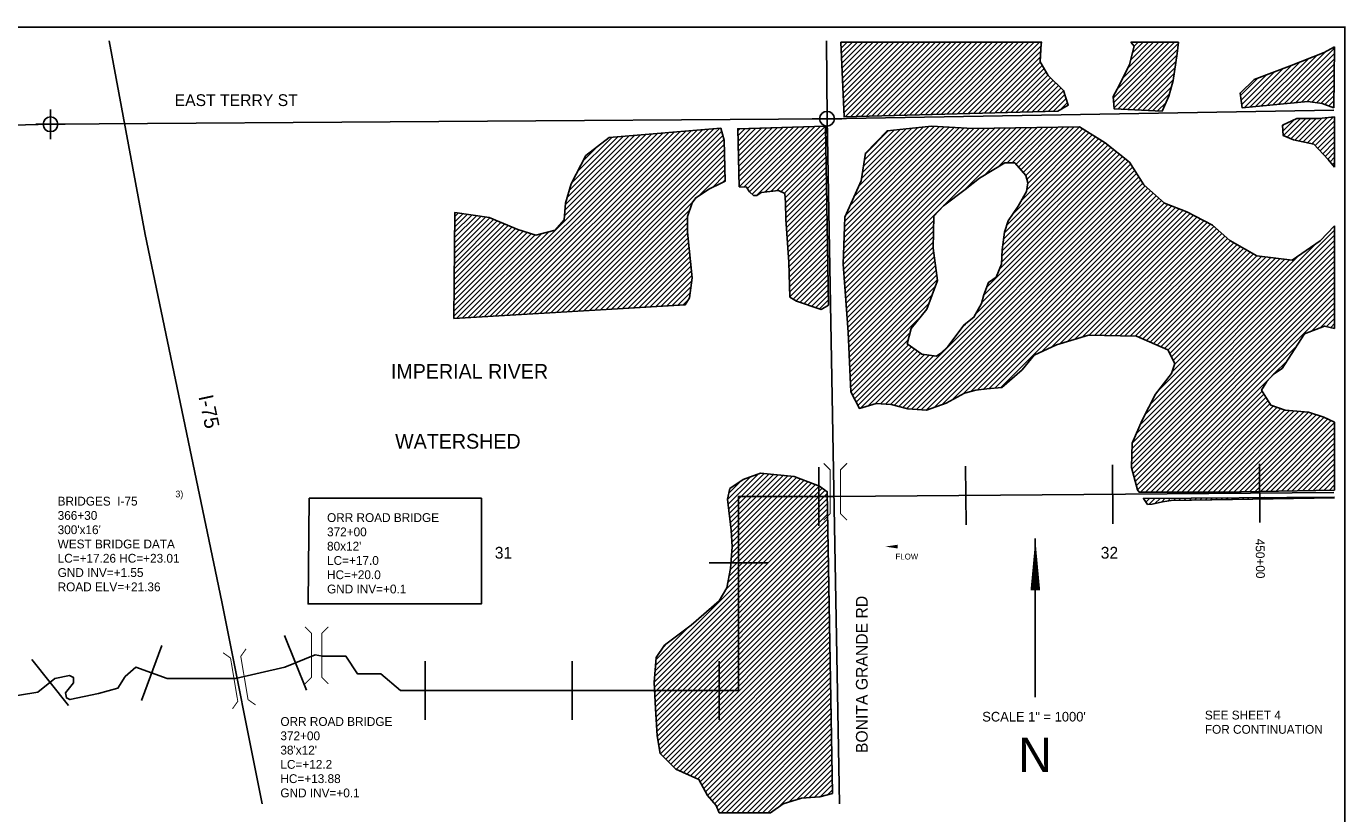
# Model space of a CAD drawing. Extents: x 245565 to 261575, y 721935 to 732653.
# Tile 3 of 3: x 252596 to 261575, y 727298 to 732653. Entities that reach past the tile are written whole.
import ezdxf
from ezdxf.enums import TextEntityAlignment as Align

# ---------------------------------------------------------------- set-up
doc = ezdxf.new("R2010")
doc.units = 0
doc.header["$LTSCALE"] = 800
doc.header["$PDMODE"] = 34
doc.header["$PDSIZE"] = 100
doc.linetypes.add('STREAM', pattern=[0])
doc.layers.get('0').update_dxf_attribs({"linetype": 'CONTINUOUS'})
for name, color, linetype in [('BORDER', 1, 'CONTINUOUS'), ('EXISTING', 7, 'CONTINUOUS'), ('MAJROADS', 9, 'CONTINUOUS'), ('PROPOSED', 7, 'CONTINUOUS'), ('SEC', 2, 'CONTINUOUS'), ('STATIONS', 7, 'CONTINUOUS'), ('STRUCTTEXT', 7, 'CONTINUOUS'), ('STRUCTURES', 1, 'CONTINUOUS'), ('TEXT', 7, 'CONTINUOUS'), ('TRUNKS', 5, 'STREAM'), ('WETDBA', 12, 'CONTINUOUS'), ('WETFILL', 8, 'CONTINUOUS')]:
    doc.layers.add(name, color=color, linetype=linetype)

# ---------------------------------------------------------------- blocks, each defined once
blk = doc.blocks.new('BRIDGE')
at = {"layer": 'STRUCTURES', "color": 0, "const_width": 20}
for points in [[(-233.755842, -534.277494), (-101.17332, -401.694972), (-101.17332, 496.333298), (-233.755842, 628.915819)], [(244.100107, -534.277494), (111.517586, -401.694972), (111.517586, 496.333298), (244.100107, 628.915819)]]:
    blk.add_lwpolyline(points, dxfattribs=at)
blk = doc.blocks.new('N_ARROW')
at = {"layer": 'TEXT', "color": 0}
blk.add_line((-0.315495, 1064.066845), (-0.315495, -15.852155), dxfattribs=at)
blk.add_lwpolyline([(-0.315495, 1064.066845, 0, 65.7342, 0), (-0.315495, 711.919345, 65.7342, 65.7342, 0)], format="xyseb", dxfattribs=at)
for s, height, p in [('SCALE 1" = 1000\'', 65.7342, (-9.067939, -180.968338)), ('N', 234.765, (-2.503606, -524.501771))]:
    blk.add_text(s, height=height, dxfattribs=at).set_placement(p, align=Align.CENTER)
blk = doc.blocks.new('FLARROW')
at = {"color": 0}
blk.add_lwpolyline([(-0.279745, 0.018706, 0, 0.05, 0), (-0.111925, 0.018706, 0, 0, -0.087559), (-0.012404, 0.001143, 0, 0, 0.245722), (0.075409, 0.012852, 0, 0, -0.309425), (0.212006, 0.014803, 0, 0, 0), (0.278354, 0.012852, 0, 0, 0)], format="xyseb", dxfattribs=at)
blk.add_text('FLOW', height=0.08, dxfattribs=at).set_placement((0.014916, -0.15692), align=Align.CENTER)
blk = doc.blocks.new('*X')
at = {"color": 0}
for p, q in [((258139.329584, 732537.269082), (258147.523943, 732545.463441)), ((258140.871058, 732503.455217), (258182.879282, 732545.463441)), ((258142.412531, 732469.641351), (258218.234621, 732545.463441)), ((258143.954005, 732435.827485), (258253.58996, 732545.463441)), ((258145.495478, 732402.01362), (258288.945299, 732545.463441)), ((258147.036951, 732368.199754), (258324.300638, 732545.463441)), ((258148.578425, 732334.385889), (258359.655977, 732545.463441)), ((258150.119898, 732300.572023), (258395.011316, 732545.463441)), ((258151.661372, 732266.758157), (258430.366655, 732545.463441)), ((258153.202845, 732232.944292), (258465.721994, 732545.463441)), ((258154.744319, 732199.130426), (258501.077334, 732545.463441)), ((258156.285792, 732165.31656), (258536.432673, 732545.463441)), ((258157.827266, 732131.502695), (258571.788012, 732545.463441)), ((258159.368739, 732097.688829), (258607.143351, 732545.463441)), ((258160.910212, 732063.874964), (258642.49869, 732545.463441)), ((258169.966713, 732037.576125), (258677.854029, 732545.463441)), ((258206.299315, 732038.553388), (258713.209368, 732545.463441)), ((258242.631916, 732039.53065), (258748.564707, 732545.463441)), ((258278.964517, 732040.507912), (258783.920046, 732545.463441)), ((258315.297118, 732041.485174), (258819.275385, 732545.463441)), ((258351.629719, 732042.462436), (258854.630724, 732545.463441)), ((258387.962321, 732043.439698), (258889.986063, 732545.463441)), ((258424.294922, 732044.41696), (258925.341402, 732545.463441)), ((258460.627523, 732045.394223), (258960.696741, 732545.463441)), ((258496.960124, 732046.371485), (258996.05208, 732545.463441)), ((258533.292725, 732047.348747), (259031.407419, 732545.463441)), ((258569.625327, 732048.326009), (259066.762759, 732545.463441)), ((258605.957928, 732049.303271), (259102.118098, 732545.463441)), ((258642.290529, 732050.280533), (259137.473437, 732545.463441)), ((258678.62313, 732051.257796), (259172.828776, 732545.463441)), ((258714.955731, 732052.235058), (259208.184115, 732545.463441)), ((258751.288333, 732053.21232), (259243.539454, 732545.463441)), ((258787.620934, 732054.189582), (259278.894793, 732545.463441)), ((258823.953535, 732055.166844), (259314.250132, 732545.463441)), ((258860.286136, 732056.144106), (259349.605471, 732545.463441)), ((258896.618737, 732057.121368), (259384.96081, 732545.463441)), ((258932.951339, 732058.098631), (259420.316149, 732545.463441)), ((258969.28394, 732059.075893), (259455.671488, 732545.463441)), ((259005.616541, 732060.053155), (259491.026827, 732545.463441)), ((259041.949142, 732061.030417), (259502.478586, 732521.55986)), ((259078.281743, 732062.007679), (259500.325323, 732484.051258)), ((259993.916022, 732164.469159), (260374.910304, 732545.463441)), ((259996.565722, 732131.76352), (260410.265643, 732545.463441)), ((259999.215423, 732099.057882), (260436.304273, 732536.146732)), ((260020.236852, 732226.145329), (260339.554965, 732545.463441)), ((260026.602683, 732091.089803), (260432.334457, 732496.821577)), ((260057.229289, 732298.493104), (260304.199626, 732545.463441)), ((260092.595712, 732369.214866), (260268.844287, 732545.463441)), ((260112.801049, 732424.775543), (260233.488947, 732545.463441)), ((260119.882068, 732537.922579), (260127.42293, 732545.463441)), ((260125.021088, 732472.35092), (260198.133608, 732545.463441)), ((260135.567517, 732518.252689), (260162.778269, 732545.463441)), ((261079.658365, 732118.840652), (261443.864908, 732483.047196)), ((261118.821146, 732122.648095), (261500.526552, 732504.3535)), ((259114.614345, 732062.984941), (259498.172059, 732446.542656)), ((259150.946946, 732063.962203), (259496.959729, 732409.974987)), ((259187.279547, 732064.939466), (259510.103402, 732387.76332)), ((260060.223095, 732089.354876), (260427.706767, 732456.838548)), ((260093.843506, 732087.619948), (260421.26756, 732415.044002)), ((260923.007238, 732103.610882), (261204.873724, 732385.477368)), ((260962.17002, 732107.418324), (261263.856324, 732409.104629)), ((261001.332801, 732111.225767), (261322.838924, 732432.73189)), ((261040.495583, 732115.033209), (261381.821524, 732456.359151)), ((261157.983928, 732126.455537), (261500.070604, 732468.542213)), ((261197.14671, 732130.26298), (261499.614656, 732432.730926)), ((261236.309491, 732134.070422), (261499.158708, 732396.919639)), ((259223.612148, 732065.916728), (259523.247075, 732365.551654)), ((259259.944749, 732066.89399), (259536.390747, 732343.339988)), ((259296.277351, 732067.871252), (259549.53442, 732321.128321)), ((259332.609952, 732068.848514), (259566.862453, 732303.101015)), ((260127.463918, 732085.885021), (260414.828353, 732373.249456)), ((260161.08433, 732084.150093), (260408.389147, 732331.45491)), ((260860.0411, 732182.0661), (260980.18036, 732302.20536)), ((260864.595532, 732151.265193), (261036.225832, 732322.895493)), ((260869.149964, 732120.464286), (261092.271304, 732343.585626)), ((260883.844456, 732099.803439), (261148.316777, 732364.275759)), ((261275.472273, 732137.877865), (261498.70276, 732361.108353)), ((261314.635054, 732141.685308), (261498.246813, 732325.297066)), ((259368.942553, 732069.825776), (259584.921798, 732285.805021)), ((259405.275154, 732070.803038), (259602.981143, 732268.509027)), ((259441.607756, 732071.780301), (259621.040488, 732251.213033)), ((259477.940357, 732072.757563), (259639.099833, 732233.917039)), ((259514.272958, 732073.734825), (259656.576428, 732216.038295)), ((260194.704741, 732082.415166), (260401.94994, 732289.660364)), ((260228.325153, 732080.680239), (260390.213665, 732242.568751)), ((261346.071279, 732137.766193), (261497.790865, 732289.485779)), ((261376.866527, 732133.206102), (261497.334917, 732253.674492)), ((261407.661775, 732128.646011), (261496.878969, 732217.863205)), ((259550.605559, 732074.712087), (259664.864834, 732188.971362)), ((259586.93816, 732075.689349), (259673.153241, 732161.90443)), ((259631.937882, 732085.333731), (259681.441647, 732134.837497)), ((260261.945564, 732078.945311), (260377.689992, 732194.689739)), ((260295.565976, 732077.210384), (260353.296218, 732134.940626)), ((261435.056902, 732120.685799), (261496.423021, 732182.051918)), ((261461.000778, 732111.274336), (261495.967073, 732146.240631)), ((261486.944654, 732101.862873), (261495.511125, 732110.429344)), ((261153.073511, 731909.413086), (261268.95449, 732025.294065)), ((261178.167479, 731899.151715), (261304.247263, 732025.231499)), ((261203.261447, 731888.890344), (261339.540037, 732025.168933)), ((261229.515087, 731879.788645), (261374.83281, 732025.106367)), ((261258.473466, 731873.391684), (261412.281916, 732027.200135)), ((261287.431844, 731866.994724), (261452.453134, 732032.016013)), ((261316.390222, 731860.597763), (261492.624351, 732036.831892)), ((255714.65948, 730678.284403), (256967.77652, 731931.401443)), ((255752.232437, 730680.502021), (257006.355842, 731934.625425)), ((255789.805394, 730682.719638), (257044.935163, 731937.849408)), ((255827.37835, 730684.937256), (257083.514485, 731941.073391)), ((255864.951307, 730687.154874), (257122.093807, 731944.297374)), ((255902.524263, 730689.372491), (257160.673129, 731947.521356)), ((255940.09722, 730691.590109), (257199.252451, 731950.745339)), ((255977.670176, 730693.807726), (257237.831772, 731953.969322)), ((256015.243133, 730696.025344), (257276.411094, 731957.193305)), ((256052.81609, 730698.242961), (257314.990416, 731960.417287)), ((256090.389046, 730700.460579), (257328.37832, 731938.449852)), ((257438.07475, 731942.080265), (257452.90765, 731956.913165)), ((257438.882172, 731907.532348), (257489.305015, 731957.955192)), ((257439.689594, 731872.984431), (257525.702381, 731958.997218)), ((257440.497016, 731838.436515), (257562.099746, 731960.039244)), ((257441.304439, 731803.888598), (257598.497112, 731961.081271)), ((257442.111861, 731769.340681), (257634.894477, 731962.123297)), ((257442.919283, 731734.792764), (257671.291842, 731963.165323)), ((257443.726705, 731700.244847), (257707.689208, 731964.20735)), ((257444.534127, 731665.69693), (257744.086573, 731965.249376)), ((257445.34155, 731631.149013), (257780.483939, 731966.291402)), ((257446.148972, 731596.601096), (257816.881304, 731967.333429)), ((257447.277643, 731562.374428), (257853.27867, 731968.375455)), ((257480.616212, 731560.357658), (257889.676035, 731969.417481)), ((257504.528611, 731548.914718), (257926.0734, 731970.459508)), ((257518.168271, 731527.199039), (257962.470766, 731971.501534)), ((257536.693299, 731510.368728), (257998.868131, 731972.543561)), ((257564.882218, 731503.202308), (258035.265497, 731973.585587)), ((257622.068496, 731525.033247), (258036.390785, 731939.355536)), ((258155.177018, 731032.836937), (259080.408185, 731958.068103)), ((258156.194206, 731069.209464), (259044.450599, 731957.465857)), ((258157.500605, 731105.871201), (259010.685557, 731959.056154)), ((258157.63223, 730999.93681), (259116.36577, 731958.67035)), ((258158.807003, 731142.532939), (258977.337398, 731961.063333)), ((258160.087442, 730967.036683), (259152.323356, 731959.272596)), ((258160.113401, 731179.194676), (258943.989238, 731963.070513)), ((258161.4198, 731215.856414), (258910.641079, 731965.077693)), ((258162.542654, 730934.136556), (259188.280942, 731959.874843)), ((258162.726198, 731252.518151), (258877.29292, 731967.084872)), ((258164.032597, 731289.179889), (258843.94476, 731969.092052)), ((258164.997866, 730901.236429), (259224.238527, 731960.477089)), ((258165.338995, 731325.841626), (258810.596601, 731971.099232)), ((258167.453078, 730868.336301), (259260.196113, 731961.079336)), ((258169.90829, 730835.436174), (259296.153698, 731961.681582)), ((258172.363502, 730802.536047), (259332.111284, 731962.283829)), ((258172.863307, 731368.721278), (258777.248441, 731973.106411)), ((258201.37888, 731432.592189), (258741.732239, 731972.945549)), ((258229.894453, 731496.463101), (258702.206877, 731968.775526)), ((258258.410026, 731560.334013), (258662.681515, 731964.605503)), ((258281.11425, 731618.393576), (258623.156153, 731960.43548)), ((258287.14848, 731659.783145), (258583.630791, 731956.265457)), ((258293.18271, 731701.172715), (258544.105429, 731952.095434)), ((258299.21694, 731742.562284), (258504.580067, 731947.925411)), ((258305.25117, 731783.951853), (258465.054705, 731943.755388)), ((258838.151379, 731432.968585), (259368.068869, 731962.886075)), ((258974.795983, 731534.25785), (259404.026455, 731963.488322)), ((259114.977578, 731639.084106), (259439.984041, 731964.090568)), ((259205.05243, 731693.803619), (259475.941626, 731964.692815)), ((259271.234471, 731724.63032), (259511.899212, 731965.295062)), ((259305.879727, 731723.920238), (259547.856797, 731965.897308)), ((259331.425581, 731714.110753), (259583.814383, 731966.499555)), ((259348.103146, 731695.432979), (259619.771968, 731967.101801)), ((259364.780711, 731676.755205), (259655.729554, 731967.704048)), ((259381.458277, 731658.077431), (259691.68714, 731968.306294)), ((259398.135842, 731639.399657), (259727.644725, 731968.908541)), ((259404.622659, 731539.820457), (259806.86385, 731942.061649)), ((259406.145122, 731612.053598), (259763.43021, 731969.338687)), ((259410.972449, 731581.525586), (259785.14703, 731955.700168)), ((261146.810676, 731973.860929), (261158.1049, 731985.155153)), ((261148.876271, 731940.571185), (261224.279779, 732015.974693)), ((261345.348601, 731854.200802), (261500.638463, 732009.490665)), ((261368.280364, 731841.777226), (261500.638463, 731974.135326)), ((261385.293449, 731823.434973), (261500.638463, 731938.779987)), ((255601.940611, 730671.631551), (256852.038554, 731921.729494)), ((255639.513567, 730673.849168), (256890.617876, 731924.953477)), ((255677.086524, 730676.066786), (256929.197198, 731928.17746)), ((256127.962003, 730702.678196), (257336.288054, 731911.004248)), ((256165.534959, 730704.895814), (257344.197789, 731883.558643)), ((256203.107916, 730707.113431), (257346.097849, 731850.103365)), ((256258.238488, 731363.284767), (256813.459232, 731918.505512)), ((256261.938393, 731402.340011), (256774.879911, 731915.281529)), ((256265.638298, 731441.395256), (256736.300589, 731912.057546)), ((256276.812744, 731487.92504), (256697.721267, 731908.833563)), ((256290.29677, 731536.764406), (256659.141945, 731905.609581)), ((256305.402784, 731587.225758), (256620.562623, 731902.385598)), ((256345.216111, 731662.394425), (256581.983302, 731899.161615)), ((257662.086017, 731529.695429), (258036.981033, 731904.590445)), ((257702.103538, 731534.357611), (258037.571281, 731869.825354)), ((259237.929103, 731125.639527), (259957.027869, 731844.738294)), ((259242.1019, 731165.167664), (259937.16477, 731860.230534)), ((259246.850225, 731205.271328), (259915.44795, 731873.869053)), ((259251.598549, 731245.374991), (259893.73113, 731887.507572)), ((259265.966098, 731295.097879), (259872.01431, 731901.146091)), ((259301.743985, 731366.231106), (259850.29749, 731914.78461)), ((259367.262588, 731467.105047), (259828.58067, 731928.423129)), ((261402.306535, 731805.092719), (261500.638463, 731903.424647)), ((261419.31962, 731786.750466), (261500.638463, 731868.069308)), ((256240.680873, 730709.331049), (257346.929807, 731815.579984)), ((256278.253829, 730711.548666), (257347.761765, 731781.056603)), ((256385.029439, 731737.563092), (256480.445281, 731832.978934)), ((257731.20717, 731528.105904), (258038.161529, 731835.060263)), ((257754.806008, 731516.349403), (258038.751777, 731800.295172)), ((257759.675675, 731485.863731), (258039.342025, 731765.530081)), ((259099.69103, 730775.26942), (260075.690931, 731751.269322)), ((259111.728776, 730822.662505), (260055.913754, 731766.847484)), ((259133.012841, 730879.30191), (260036.136577, 731782.425646)), ((259219.006636, 731000.651044), (260016.3594, 731798.003808)), ((259234.708259, 731051.708006), (259996.582223, 731813.58197)), ((259236.318681, 731088.673767), (259976.805046, 731829.160132)), ((261436.332706, 731768.408212), (261500.638463, 731832.713969)), ((261453.345792, 731750.065959), (261500.638463, 731797.35863)), ((261469.920528, 731731.285356), (261500.638463, 731762.003291)), ((256315.826786, 730713.766284), (257348.593723, 731746.533222)), ((256353.399742, 730715.983901), (257349.425682, 731712.009841)), ((257171.514094, 731498.742914), (257350.25764, 731677.48646)), ((257762.223594, 731453.056311), (258039.932273, 731730.76499)), ((257763.384349, 731418.861726), (258040.522521, 731695.999899)), ((258476.828147, 730081.695859), (260111.741851, 731716.609563)), ((258505.594454, 730075.106828), (260125.513743, 731695.026116)), ((258533.383656, 730067.54069), (260139.285635, 731673.442669)), ((259060.20632, 730700.429371), (260095.468109, 731735.69116)), ((261486.38896, 731712.398449), (261500.638463, 731726.647952)), ((257263.590337, 731555.463818), (257351.089598, 731642.963078)), ((257334.765486, 731591.283628), (257351.921556, 731608.439697)), ((257764.545103, 731384.667141), (258041.112769, 731661.234808)), ((257765.705857, 731350.472556), (258041.703017, 731626.469717)), ((257767.682043, 731317.093403), (258042.293266, 731591.704626)), ((258561.172857, 730059.974552), (260153.057527, 731651.859223)), ((258588.962058, 730052.408415), (260166.82942, 731630.275776)), ((258620.95041, 730049.041427), (260180.601312, 731608.692329)), ((258654.125582, 730046.86126), (260194.373204, 731587.108882)), ((257769.99057, 731284.046592), (258042.883514, 731556.939535)), ((257772.299098, 731250.99978), (258043.473762, 731522.174444)), ((257774.607625, 731217.952968), (258044.06401, 731487.409353)), ((258687.300754, 730044.681093), (260210.422649, 731567.802988)), ((258720.475927, 730042.500927), (260229.089084, 731551.114084)), ((258773.82182, 730060.491481), (260247.75552, 731534.425181)), ((258829.305913, 730080.620234), (260266.421955, 731517.736277)), ((258896.245811, 730112.204793), (260285.08839, 731501.047373)), ((258974.860419, 730155.464063), (260303.754826, 731484.358469)), ((256390.972699, 730718.201519), (257131.226127, 731458.454947)), ((256428.545656, 730720.419136), (257109.773078, 731401.646559)), ((257776.916152, 731184.906157), (258044.654258, 731452.644262)), ((257779.22468, 731151.859345), (258045.244506, 731417.879171)), ((258174.818714, 730769.63592), (258835.678148, 731430.495354)), ((259024.641914, 730169.890219), (260322.421261, 731467.669566)), ((259070.032599, 730179.925564), (260341.087696, 731450.980662)), ((259110.075779, 730184.613405), (260366.375031, 731440.912658)), ((259149.725771, 730188.908059), (260391.983585, 731431.165872)), ((259188.882927, 730192.709875), (260417.592138, 731421.419087)), ((259228.040082, 730196.511691), (260443.200692, 731411.672301)), ((259507.354939, 730440.471209), (260468.809245, 731401.925516)), ((259573.870074, 730471.631005), (260494.417799, 731392.17873)), ((255508.403575, 730967.003245), (255849.758907, 731308.358577)), ((255508.674896, 731002.629905), (255824.76347, 731318.718479)), ((255508.946217, 731038.256565), (255799.768033, 731329.078381)), ((255509.217538, 731073.883225), (255774.772595, 731339.438282)), ((255509.488858, 731109.509885), (255749.777158, 731349.798184)), ((255509.760179, 731145.136544), (255720.058607, 731355.434972)), ((255510.0315, 731180.763204), (255689.302574, 731360.034278)), ((255510.302821, 731216.389864), (255658.546541, 731364.633584)), ((255510.574142, 731252.016524), (255627.790508, 731369.232891)), ((255510.845462, 731287.643184), (255597.034475, 731373.832197)), ((255511.116783, 731323.269844), (255566.278443, 731378.431503)), ((255511.388104, 731358.896504), (255535.52241, 731383.030809)), ((256466.118612, 730722.636754), (257095.65238, 731352.170522)), ((256503.691569, 730724.854371), (257095.708511, 731316.871314)), ((257781.533207, 731118.812533), (258045.834754, 731383.11408)), ((257783.841735, 731085.765722), (258046.425002, 731348.348989)), ((257786.150262, 731052.71891), (258047.01525, 731313.583898)), ((258177.273926, 730736.735793), (258772.441003, 731331.90287)), ((259632.23517, 730494.640763), (260517.635514, 731380.041106)), ((259682.439168, 730509.489421), (260540.752415, 731367.802668)), ((259732.643165, 730524.338079), (260563.869317, 731355.564231)), ((259782.847162, 730539.186737), (260586.986219, 731343.325794)), ((259830.456142, 730551.440377), (260610.103121, 731331.087356)), ((259865.149611, 730550.778508), (260633.220022, 731318.848919)), ((259899.84308, 730550.116638), (260656.336924, 731306.610482)), ((255506.233009, 730681.989966), (256058.351728, 731234.108685)), ((255506.50433, 730717.616626), (256031.391376, 731242.503673)), ((255506.775651, 730753.243286), (256004.431025, 731250.89866)), ((255507.046971, 730788.869946), (255977.470673, 731259.293648)), ((255507.318292, 730824.496606), (255950.510321, 731267.688635)), ((255507.589613, 730860.123266), (255924.74522, 731277.278872)), ((255507.860934, 730895.749925), (255899.749782, 731287.638774)), ((255508.132254, 730931.376585), (255874.754345, 731297.998676)), ((255526.794697, 730667.196316), (256101.411437, 731241.813056)), ((255564.367654, 730669.413933), (256148.991638, 731254.037917)), ((256541.264525, 730727.071989), (257095.764641, 731281.572105)), ((256578.837482, 730729.289607), (257096.513168, 731246.965292)), ((256616.410438, 730731.507224), (257099.799791, 731214.896577)), ((257787.213223, 731018.426532), (258047.605498, 731278.818807)), ((257788.158113, 730984.016083), (258048.195746, 731244.053716)), ((258179.729138, 730703.835666), (258771.707451, 731295.813979)), ((258182.18435, 730670.935539), (258770.973899, 731259.725088)), ((258184.639562, 730638.035412), (258770.240347, 731223.636197)), ((259934.53655, 730549.454769), (260677.450558, 731292.368777)), ((259969.230019, 730548.792899), (260696.294206, 731275.857086)), ((260003.923489, 730548.131029), (260715.137854, 731259.345395)), ((260038.616958, 730547.46916), (260733.981503, 731242.833704)), ((260073.310428, 730546.80729), (260752.825151, 731226.322013)), ((260151.435709, 729882.470451), (261500.638463, 731231.673205)), ((260178.276026, 729944.666107), (261500.638463, 731267.028544)), ((256653.983395, 730733.724842), (257103.086415, 731182.827862)), ((256691.556352, 730735.942459), (257106.373039, 731150.759147)), ((257789.103004, 730949.605635), (258048.785994, 731209.288625)), ((257790.047894, 730915.195186), (258049.376242, 731174.523534)), ((257790.992784, 730880.784737), (258049.966491, 731139.758443)), ((258187.094774, 730605.135285), (258769.506795, 731187.547305)), ((258189.546179, 730572.231351), (258768.773243, 731151.458414)), ((260108.003897, 730546.145421), (260771.668799, 731209.810322)), ((260120.856006, 729745.824731), (261500.638463, 731125.607188)), ((260122.079727, 729782.403791), (261500.638463, 731160.962527)), ((260124.595392, 729820.274795), (261500.638463, 731196.317866)), ((260142.697367, 730545.483551), (260791.282123, 731194.068308)), ((260170.164629, 730537.595475), (260813.840795, 731181.271641)), ((260194.817996, 730526.893502), (260836.399467, 731168.474974)), ((260209.96146, 730011.70688), (261369.838711, 731171.584131)), ((260219.471363, 730516.19153), (260858.958139, 731155.678307)), ((260244.124729, 730505.489557), (260881.516811, 731142.881639)), ((260268.778096, 730494.787585), (260904.075483, 731130.084972)), ((256729.129308, 730738.160077), (257109.659663, 731118.690432)), ((256766.702265, 730740.377694), (257112.946287, 731086.621717)), ((256804.275221, 730742.595312), (257116.232911, 731054.553001)), ((257791.937675, 730846.374289), (258050.556739, 731104.993352)), ((257792.882565, 730811.96384), (258051.146987, 731070.228261)), ((257814.250983, 730797.976919), (258051.737235, 731035.46317)), ((258191.095711, 730538.425543), (258771.918584, 731119.248417)), ((258192.645242, 730504.619735), (258776.069437, 731088.043931)), ((258194.194773, 730470.813928), (258780.220291, 731056.839445)), ((260118.408565, 729672.666612), (261500.638463, 731054.89651)), ((260119.632286, 729709.245672), (261500.638463, 731090.251849)), ((260246.277511, 730083.378271), (261256.840134, 731093.940893)), ((260286.672391, 730159.12849), (261193.3087, 731065.764798)), ((260293.431462, 730484.085612), (260926.634155, 731117.288305)), ((260318.084829, 730473.38364), (260949.192827, 731104.491638)), ((260342.738195, 730462.681667), (260971.941416, 731091.884887)), ((260366.10193, 730450.690062), (261003.565313, 731088.153446)), ((260378.078009, 730427.310802), (261035.189211, 731084.422005)), ((260390.054088, 730403.931542), (261066.813109, 731080.690563)), ((260393.127316, 730300.938754), (261161.684802, 731069.496239)), ((260402.030167, 730380.552282), (261098.437006, 731076.959122)), ((260411.993996, 730355.160772), (261130.060904, 731073.227681)), ((256841.848178, 730744.812929), (257119.519535, 731022.484286)), ((256879.421135, 730747.030547), (257122.806159, 730990.415571)), ((256916.994091, 730749.248164), (257126.092783, 730958.346856)), ((257836.357713, 730784.728309), (258052.327483, 731000.698079)), ((257862.67641, 730775.691667), (258052.917731, 730965.932988)), ((258195.744305, 730437.00812), (258784.371144, 731025.63496)), ((258197.293836, 730403.202312), (258788.521998, 730994.430474)), ((258198.843367, 730369.396505), (258792.672851, 730963.225989)), ((260120.90428, 729639.806988), (261500.638463, 731019.541171)), ((260128.538301, 729612.08567), (261500.638463, 730984.185832)), ((260136.172322, 729584.364351), (261500.638463, 730948.830493)), ((256954.567048, 730751.465782), (257125.065359, 730921.964093)), ((256992.140004, 730753.683399), (257119.339378, 730880.882773)), ((257889.11775, 730766.777669), (258053.507979, 730931.167898)), ((257915.55909, 730757.86367), (258054.098227, 730896.402807)), ((257942.00043, 730748.949671), (258054.688475, 730861.637716)), ((258200.392899, 730335.590697), (258796.823705, 730932.021503)), ((258201.94243, 730301.784889), (258782.626045, 730882.468504)), ((260143.806343, 729556.643033), (261500.638463, 730913.475154)), ((260151.440363, 729528.921715), (261500.638463, 730878.119815)), ((257029.712961, 730755.901017), (257113.613397, 730839.801453)), ((257067.285917, 730758.118634), (257099.022458, 730789.855175)), ((257968.44177, 730740.035672), (258055.278723, 730826.872625)), ((257994.883111, 730731.121673), (258055.868971, 730792.107534)), ((258203.491962, 730267.979082), (258761.719555, 730826.206675)), ((258205.041493, 730234.173274), (258740.813065, 730769.944846)), ((260159.074384, 729501.200397), (261500.638463, 730842.764476)), ((260178.591614, 729485.362288), (261500.638463, 730807.409137)), ((260213.946953, 729485.362288), (261500.638463, 730772.053798)), ((258055.236026, 730756.119249), (258056.459219, 730757.342443)), ((258206.591024, 730200.367466), (258682.53394, 730676.310382)), ((261343.173851, 730579.233847), (261500.638463, 730736.698458)), ((261401.328596, 730602.033253), (261500.638463, 730701.343119)), ((258974.47976, 730614.702812), (258987.742445, 730627.965497)), ((261445.748468, 730611.097785), (261500.638463, 730665.98778)), ((261474.078383, 730604.072361), (261500.638463, 730630.632441)), ((258208.356553, 730166.777656), (258611.772883, 730570.193986)), ((258220.275841, 730143.341605), (258599.552844, 730522.618608)), ((258232.195128, 730119.905553), (258599.523606, 730487.234031)), ((258244.114415, 730096.469501), (258620.22239, 730472.577476)), ((258256.033703, 730073.033449), (258640.921174, 730457.920921)), ((258274.377028, 730056.021436), (258661.619959, 730443.264366)), ((258325.29651, 730071.585579), (258682.318743, 730428.607812)), ((258376.215992, 730087.149722), (258709.044119, 730419.977848)), ((258410.540024, 730086.118415), (258740.029496, 730415.607887)), ((258443.684086, 730083.907137), (258771.014873, 730411.237925)), ((260249.302292, 729485.362288), (261242.983332, 730479.043327)), ((261085.559629, 730286.264286), (261176.901238, 730377.605894)), ((260284.657632, 729485.362288), (261085.015048, 730285.719704)), ((260320.012971, 729485.362288), (261006.326275, 730171.675592)), ((260355.36831, 729485.362288), (261019.875738, 730149.869716)), ((260390.723649, 729485.362288), (261033.425201, 730128.063841)), ((260426.078988, 729485.362288), (261046.974665, 730106.257965)), ((260461.434327, 729485.362288), (261060.524128, 730084.452089)), ((260496.789666, 729485.362288), (261081.614185, 730070.186807)), ((260532.145005, 729485.362288), (261108.127414, 730061.344697)), ((260567.500344, 729485.362288), (261134.640643, 730052.502587)), ((260602.855683, 729485.362288), (261161.153872, 730043.660477)), ((260638.211022, 729485.362288), (261193.101458, 730040.252724)), ((260673.566361, 729485.362288), (261225.456888, 730037.252815)), ((260708.9217, 729485.362288), (261257.812318, 730034.252906)), ((260744.378158, 729485.463406), (261290.167748, 730031.252996)), ((260780.2875, 729486.017409), (261322.523178, 730028.253087)), ((260816.196842, 729486.571412), (261349.25829, 730019.63286)), ((260852.106184, 729487.125415), (261375.983337, 730011.002568)), ((260888.015526, 729487.679418), (261402.708383, 730002.372276)), ((260923.924868, 729488.233421), (261429.14669, 729993.455243)), ((260959.834209, 729488.787424), (261453.314997, 729982.268212)), ((260995.743551, 729489.341427), (261477.483305, 729971.08118)), ((261031.652893, 729489.895429), (261500.638463, 729958.880999)), ((261067.562235, 729490.449432), (261500.638463, 729923.52566)), ((261103.471577, 729491.003435), (261500.638463, 729888.170321)), ((261139.380919, 729491.557438), (261500.638463, 729852.814982)), ((261175.290261, 729492.111441), (261500.638463, 729817.459643)), ((261211.199603, 729492.665444), (261500.638463, 729782.104304)), ((261247.108945, 729493.219447), (261500.638463, 729746.748965)), ((261283.018287, 729493.77345), (261500.638463, 729711.393626)), ((257372.584826, 729401.716607), (257579.013015, 729608.144797)), ((257376.226925, 729370.003367), (257617.007162, 729610.783604)), ((257379.869024, 729338.290127), (257649.302954, 729607.724057)), ((257383.511123, 729306.576887), (257681.598745, 729604.664509)), ((257387.153222, 729274.863646), (257713.894537, 729601.604962)), ((257390.79532, 729243.150406), (257746.190329, 729598.545415)), ((261318.927629, 729494.327452), (261500.638463, 729676.038287)), ((261354.836971, 729494.881455), (261500.638463, 729640.682948)), ((261390.746313, 729495.435458), (261500.638463, 729605.327609)), ((257368.942727, 729433.429848), (257524.156428, 729588.643548)), ((257370.378879, 728869.180574), (258012.993563, 729511.795258)), ((257377.963106, 729477.805565), (257462.697241, 729562.5397)), ((257379.16685, 728913.323884), (257991.564443, 729525.721478)), ((257387.954821, 728957.467194), (257966.077748, 729535.590121)), ((257391.553383, 728996.421095), (257940.591052, 729545.458765)), ((257393.72446, 729210.724206), (257778.48612, 729595.485867)), ((257394.146138, 729034.36919), (257915.104357, 729555.327408)), ((257395.698582, 729177.342989), (257810.781912, 729592.42632)), ((257396.738894, 729072.317284), (257889.617661, 729565.196052)), ((257397.672704, 729143.961772), (257838.64427, 729584.933339)), ((257399.331649, 729110.265379), (257864.130966, 729575.064695)), ((261426.655655, 729495.989461), (261500.638463, 729569.97227)), ((261462.564996, 729496.543464), (261500.638463, 729534.61693)), ((256875.119707, 728267.855385), (258048.190737, 729440.926415)), ((256878.222916, 728306.313933), (258047.594693, 729475.68571)), ((257353.255312, 728816.701668), (258033.707406, 729497.153762)), ((260201.8929, 729437.952895), (260205.201757, 729441.261752)), ((260216.311914, 729417.016571), (260240.825181, 729441.529837)), ((260235.965401, 729401.314718), (260276.448604, 729441.797922)), ((260277.869309, 729407.863287), (260312.072028, 729442.066007)), ((260323.57587, 729418.214509), (260347.695452, 729442.334091)), ((260364.373946, 729423.657247), (260383.318876, 729442.602176)), ((260402.808572, 729426.736533), (260418.9423, 729442.870261)), ((260438.817295, 729427.389917), (260454.565724, 729443.138346)), ((260474.826018, 729428.043301), (260490.189148, 729443.406431)), ((260510.834741, 729428.696685), (260525.812572, 729443.674515)), ((260546.843464, 729429.350069), (260561.435995, 729443.9426)), ((260582.852187, 729430.003453), (260597.059419, 729444.210685)), ((260618.86091, 729430.656837), (260632.682843, 729444.47877)), ((260654.869633, 729431.310221), (260668.306267, 729444.746855)), ((260690.878356, 729431.963605), (260703.929691, 729445.014939)), ((260726.887079, 729432.616989), (260739.553115, 729445.283024)), ((260762.895802, 729433.270373), (260775.176539, 729445.551109)), ((260798.904525, 729433.923757), (260810.799963, 729445.819194)), ((260834.913248, 729434.577141), (260846.423386, 729446.087279)), ((260870.921971, 729435.230525), (260882.04681, 729446.355364)), ((260906.930695, 729435.883909), (260917.670234, 729446.623448)), ((260942.939418, 729436.537293), (260953.293658, 729446.891533)), ((260978.948141, 729437.190677), (260988.917082, 729447.159618)), ((261014.956864, 729437.844061), (261024.540506, 729447.427703)), ((261050.965587, 729438.497445), (261060.16393, 729447.695788)), ((261086.97431, 729439.150829), (261095.787353, 729447.963872)), ((261122.983033, 729439.804213), (261131.410777, 729448.231957)), ((261158.991756, 729440.457597), (261167.034201, 729448.500042)), ((261195.000479, 729441.11098), (261202.657625, 729448.768127)), ((261231.009202, 729441.764364), (261238.281049, 729449.036212)), ((261267.017925, 729442.417748), (261273.904473, 729449.304296)), ((261303.026648, 729443.071132), (261309.527897, 729449.572381)), ((261339.035371, 729443.724516), (261345.151321, 729449.840466)), ((261375.044094, 729444.3779), (261380.774744, 729450.108551)), ((261411.052817, 729445.031284), (261416.398168, 729450.376636)), ((261447.06154, 729445.684668), (261452.021592, 729450.64472)), ((261483.070263, 729446.338052), (261487.645016, 729450.912805)), ((261498.474338, 729497.097467), (261500.638463, 729499.261591)), ((256868.913291, 728190.93829), (258049.382826, 729371.407826)), ((256870.536011, 728157.205672), (258049.978871, 729336.648532)), ((256872.016499, 728229.396838), (258048.786782, 729406.167121)), ((256872.453641, 728123.767963), (258050.574915, 729301.889237)), ((256874.371272, 728090.330254), (258051.17096, 729267.129942)), ((256876.288902, 728056.892545), (258051.767004, 729232.370648)), ((256878.206532, 728023.454837), (258052.363049, 729197.611353)), ((256880.012776, 727989.905741), (258052.959093, 729162.852059)), ((256881.76176, 727956.299386), (258053.555138, 729128.092764)), ((256883.510744, 727922.693032), (258054.151182, 729093.333469)), ((256885.259728, 727889.086677), (258054.747227, 729058.574175)), ((256887.008712, 727855.480322), (258055.343271, 729023.81488)), ((256889.409738, 727822.526009), (258055.939315, 728989.055586)), ((256894.859197, 727792.620128), (258056.53536, 728954.296291)), ((256900.308656, 727762.714248), (258057.131404, 728919.536997)), ((256905.758115, 727732.808368), (258057.727449, 728884.777702)), ((256912.262816, 727703.95773), (258058.323493, 728850.018407)), ((256929.853927, 727686.193502), (258058.919538, 728815.259113)), ((256947.445039, 727668.429275), (258059.515582, 728780.499818)), ((256965.036151, 727650.665048), (258060.111627, 728745.740524)), ((256982.627263, 727632.900821), (258060.707671, 728710.981229)), ((257000.218375, 727615.136594), (258061.303716, 728676.221934)), ((257018.467234, 727598.030114), (258061.89976, 728641.46264)), ((256881.326124, 728344.77248), (257098.42069, 728561.867046)), ((257043.088884, 727587.296425), (258062.495805, 728606.703345)), ((257067.710534, 727576.562736), (258063.091849, 728571.944051)), ((257092.332184, 727565.829047), (258063.687894, 728537.184756)), ((256932.074679, 728430.876374), (256954.922858, 728453.724554)), ((257116.953835, 727555.095358), (258064.283938, 728502.425461)), ((257141.575485, 727544.361669), (258064.879983, 728467.666167)), ((257166.197135, 727533.62798), (258065.476027, 728432.906872)), ((257182.35559, 727514.431096), (258066.072071, 728398.147578)), ((257194.512925, 727491.233092), (258066.668116, 728363.388283)), ((257206.670259, 727468.035087), (258067.26416, 728328.628989)), ((257218.827594, 727444.837083), (258067.860205, 728293.869694)), ((257230.984928, 727421.639078), (258068.456249, 728259.110399)), ((257247.229632, 727402.528443), (258069.052294, 728224.351105)), ((257263.809594, 727383.753066), (258069.648338, 728189.59181)), ((257280.389556, 727364.977689), (258070.244383, 728154.832516)), ((257294.753508, 727343.986302), (258070.840427, 728120.073221)), ((257305.30267, 727319.180125), (258071.436472, 728085.313926)), ((257324.746728, 727303.268843), (258072.032516, 728050.554632)), ((257360.058236, 727303.225013), (258072.628561, 728015.795337)), ((257395.369745, 727303.181183), (258073.224605, 727981.036043)), ((257430.681254, 727303.137352), (258073.82065, 727946.276748)), ((257465.992763, 727303.093522), (258074.416694, 727911.517453)), ((257501.304272, 727303.049692), (258075.012739, 727876.758159)), ((257536.61578, 727303.005862), (258075.608783, 727841.998864)), ((257571.927289, 727302.962032), (258076.204827, 727807.23957)), ((257607.238798, 727302.918201), (258076.800872, 727772.480275)), ((257642.550307, 727302.874371), (258077.396916, 727737.720981)), ((257720.327011, 727345.295736), (258077.992961, 727702.961686)), ((257787.368812, 727376.982198), (258078.589005, 727668.202391)), ((257838.075375, 727392.333422), (258079.18505, 727633.443097)), ((257884.813365, 727403.716073), (258079.781094, 727598.683802)), ((257922.921296, 727406.468665), (258080.377139, 727563.924508)), ((257961.029227, 727409.221257), (258080.973183, 727529.165213)), ((257999.579044, 727412.415735), (258081.569228, 727494.405918)), ((258047.939483, 727425.420835), (258082.165272, 727459.646624))]:
    blk.add_line(p, q, dxfattribs=at)

msp = doc.modelspace()

# ---------------------------------------------------------------- linework, layer by layer
at = {"layer": 'BORDER', "color": 0, "const_width": 10}
msp.add_lwpolyline([(245570.455196, 722187.639096), (261570.455196, 722187.639096), (261570.455196, 732647.639096), (245570.455196, 732647.639096)], close=True, dxfattribs=at)
at = {"layer": 'MAJROADS', "color": 0}
for points in [[(253158.269626, 732555.170056), (253403.999544, 731236.1829), (253926.302962, 728738.863554), (254200.028908, 727363.794805)], [(258130.543515, 727363.794805), (258045.42981, 732024.753384), (258042.372073, 732555.170056)], [(252759.888779, 731986.66065), (258045.42981, 732024.753384), (261496.024449, 732082.915472)], [(245656.784599, 731861.14553), (247507.301358, 731847.874175), (252759.888779, 731986.66065)]]:
    msp.add_lwpolyline(points, dxfattribs=at)
at = {"layer": 'PROPOSED', "color": 0}
msp.add_lwpolyline([(254519.636418, 729442.601463), (255693.304036, 729442.601463), (255693.304036, 728723.771442), (254512.712125, 728723.771442)], close=True, dxfattribs=at)
at = {"layer": 'SEC', "color": 0}
for p in [(258045.42981, 732024.753384), (252759.888779, 731986.66065)]:
    msp.add_point(p, dxfattribs=at)
at = {"layer": 'STATIONS', "color": 0}
for p, q in [((257990.467793, 729655.362288), (257990.467793, 729255.362288)), ((258988.937301, 729662.115242), (258991.947424, 729262.126568)), ((259988.908985, 729669.640549), (259991.919108, 729269.651875)), ((260988.88067, 729677.165857), (260991.890793, 729277.177183)), ((257242.349428, 729003.480653), (257642.349428, 729003.480653)), ((253516.649384, 728442.258721), (253379.599836, 728066.469656)), ((254352.141623, 728509.170573), (254501.781747, 728138.215274)), ((252632.024759, 728346.366243), (252881.666558, 728033.829889)), ((255310.467793, 728335.362288), (255310.467793, 727935.362288)), ((256310.467793, 728335.362288), (256310.467793, 727935.362288)), ((257310.467793, 728335.362288), (257310.467793, 727935.362288))]:
    msp.add_line(p, q, dxfattribs=at)
at = {"layer": 'TRUNKS', "color": 0}
msp.add_lwpolyline([(252408.295289, 728080.227633), (252673.126591, 728123.226554), (252790.543472, 728217.014559), (252889.109393, 728236.971701), (252917.217612, 728223.348704), (252916.51691, 728186.268401), (252862.890495, 728119.640605), (252868.774593, 728084.617843), (252892.561641, 728073.258476), (253087.553508, 728115.395171), (253219.125868, 728150.002406), (253268.637201, 728229.799804), (253339.671953, 728293.916663), (253554.208783, 728215.675495), (254019.009258, 728217.802074), (254354.298262, 728294.381134), (254560.979238, 728377.754433), (254612.036765, 728367.589607), (254770.301708, 728367.589607), (254849.434179, 728248.8909), (254928.566651, 728248.8909), (255007.699122, 728248.8909), (255142.349428, 728135.362288), (257442.349428, 728135.362288), (257442.349428, 729455.362288), (258092.349428, 729455.362288), (261496.024449, 729480.976714)], dxfattribs=at)
at = {"layer": 'WETDBA', "color": 0}
for points in [[(259508.275933, 732545.463441), (259503.288815, 732535.673579), (259496.151246, 732411.341253), (259551.489825, 732317.823856), (259656.082098, 732217.652597), (259687.028508, 732116.592835), (259616.334246, 732076.480035), (258162.118721, 732037.365033), (258138.956028, 732545.463441)], [(260437.244781, 732545.463441), (260429.422243, 732467.97308), (260401.116634, 732284.251681), (260373.249309, 732177.712651), (260325.641142, 732075.658403), (259999.7487, 732092.47556), (259993.053411, 732175.116483), (260033.508081, 732251.058123), (260104.796816, 732393.61325), (260136.508239, 732517.073003), (260113.868724, 732545.463441)], [(261495.363175, 732098.80895), (261416.873944, 732127.281893), (261317.635032, 732141.976968), (260872.369972, 732098.687879), (260857.582477, 732198.693382), (260952.386024, 732291.944611), (261194.602419, 732381.362886), (261429.700381, 732475.538472), (261500.638463, 732513.143289)], [(261500.638463, 731696.056331), (261456.666376, 731746.48595), (261359.696955, 731851.031224), (261220.824954, 731881.708312), (261150.750662, 731910.362941), (261146.446777, 731979.725631), (261244.38361, 732025.337624), (261394.525736, 732025.071456), (261500.638463, 732037.792654)], [(261500.638463, 729497.130854), (260737.823855, 729485.362288), (260169.241671, 729485.362288), (260159.567787, 729499.40871), (260117.698694, 729651.447389), (260123.241731, 729817.138028), (260191.392396, 729975.059983), (260280.888003, 730151.683661), (260390.104529, 730292.251394), (260413.2249, 730358.698337), (260364.883629, 730453.068383), (260152.420755, 730545.298052), (259824.651685, 730551.551113), (259607.150193, 730487.221468), (259456.433518, 730416.616471), (259373.001296, 730316.59504), (259234.564372, 730197.145143), (259132.349152, 730187.220941), (259058.869834, 730178.618743), (258980.724049, 730158.690643), (258857.310507, 730090.779859), (258723.655602, 730042.291969), (258595.085525, 730050.741184), (258482.875973, 730081.292365), (258379.596137, 730088.182903), (258265.989667, 730053.45774), (258208.10828, 730167.265819), (258189.539666, 730572.373446), (258154.98825, 731035.366456), (258166.346852, 731354.125324), (258258.697644, 731560.978239), (258278.841707, 731602.805906), (258306.340088, 731791.420879), (258454.614365, 731942.653906), (258755.604646, 731974.409122), (259038.706004, 731957.369642), (259763.167762, 731969.503509), (259938.126779, 731859.626376), (260103.707439, 731729.201173), (260201.736692, 731575.568751), (260341.95141, 731450.208451), (260495.453929, 731391.784372), (260668.616804, 731300.109328), (260786.608433, 731196.719513), (260971.278896, 731091.963061), (261212.532663, 731063.496479), (261403.335852, 731194.600585), (261500.638463, 731296.197603)], [(261500.638463, 730597.485831), (261432.70203, 730614.33312), (261296.348129, 730560.875952), (261184.977663, 730390.094124), (261143.564361, 730326.058509), (261085.492509, 730286.218237), (261038.837402, 730237.504028), (261002.958357, 730177.095762), (261066.192317, 730075.329971), (261163.00476, 730043.04321), (261322.58102, 730028.247724), (261426.436194, 729994.709878), (261500.638463, 729960.363116)], [(258082.592371, 727434.739697), (258047.392438, 729487.480553), (257995.38397, 729524.242528), (257822.049766, 729591.358858), (257592.868568, 729613.070378), (257475.206034, 729571.241922), (257384.660162, 729508.25021), (257368.688505, 729435.643466), (257392.880642, 729224.992663), (257399.510585, 729112.88431), (257389.381567, 728964.633953), (257363.431507, 728834.282874), (257312.029447, 728745.476578), (257120.595931, 728578.578698), (256940.417399, 728442.792984), (256882.56787, 728360.161629), (256868.731017, 728188.679344), (256878.857617, 728012.101876), (256888.449517, 727827.795572), (256910.733956, 727705.501635), (257016.163737, 727599.034312), (257174.100833, 727530.182401), (257231.906518, 727419.880547), (257290.87723, 727353.101303), (257312.062463, 727303.284587)], [(261500.638463, 729446.65683), (260388.451748, 729426.476026), (260329.668294, 729419.594268), (260257.758012, 729403.308657), (260227.6499, 729400.553882), (260199.642874, 729441.219919), (261500.638463, 729451.010588)], [(257660.855321, 727302.85165), (257748.04353, 727365.076615), (257872.809357, 727402.849006), (257997.494698, 727411.855212), (258082.592371, 727434.739697)]]:
    msp.add_lwpolyline(points, dxfattribs=at)
for points in [[(257321.881414, 731960.993152), (256563.447521, 731897.612624), (256404.064091, 731773.501043), (256302.950129, 731582.595078), (256266.511676, 731450.614402), (256255.655916, 731336.023803), (256195.430123, 731265.969436), (256064.262249, 731232.268251), (255939.949847, 731270.976984), (255745.275485, 731351.664), (255511.599148, 731386.608332), (255506.111048, 730665.975533), (257080.5367, 730758.900717), (257108.974578, 730806.52003), (257127.806204, 730941.628418), (257095.808741, 731253.838619), (257095.641408, 731359.070786), (257126.601381, 731452.346723), (257152.521948, 731486.581819), (257246.634606, 731546.844254), (257321.581759, 731584.944162), (257352.133729, 731599.635241), (257345.391442, 731879.416844)], [(257446.948421, 731562.394344), (257437.738239, 731956.478878), (258035.809356, 731973.601157), (258056.468089, 730756.820009), (258005.18158, 730727.649816), (257836.983197, 730784.353455), (257792.915531, 730810.7633), (257786.350146, 731049.857555), (257766.041957, 731340.571408), (257762.186713, 731454.142813), (257757.363268, 731515.075423), (257715.520461, 731535.92073), (257597.252308, 731522.142073), (257568.894916, 731503.288945), (257545.052587, 731502.77417), (257517.143836, 731528.129756), (257498.230146, 731559.292128)], [(258690.89076, 730422.538072), (258591.858242, 730492.66178), (258619.039462, 730598.484425), (258725.662974, 730729.174166), (258797.93505, 730923.666843), (258768.622232, 731144.029093), (258773.044875, 731361.61186), (258837.462997, 731432.458315), (258986.615421, 731543.019134), (259083.870933, 731620.18715), (259256.300705, 731724.9364), (259322.979539, 731723.569764), (259399.188923, 731638.220276), (259412.169919, 731589.390515), (259402.953324, 731528.856341), (259345.467165, 731429.395106), (259277.432051, 731331.109255), (259252.465333, 731252.695725), (259238.224472, 731132.419464), (259234.00265, 731035.511394), (259195.924244, 730946.992767), (259145.475244, 730911.52651), (259112.915955, 730827.336476), (259098.043978, 730768.784913), (259045.375692, 730673.637131), (258979.847532, 730621.70915), (258867.261046, 730474.75451), (258819.112607, 730430.21749), (258790.114532, 730408.544242)]]:
    msp.add_lwpolyline(points, close=True, dxfattribs=at)
at = {"layer": 'WETFILL', "color": 0}
for p, q in [((258138.956028, 732545.463441), (259508.275933, 732545.463441)), ((260113.868724, 732545.463441), (260437.244781, 732545.463441)), ((261495.363175, 732098.80895), (261500.638463, 732513.143289)), ((261500.638463, 732037.792654), (261500.638463, 731696.056331)), ((261500.638463, 731296.197603), (261500.638463, 730597.485831)), ((261500.638463, 729960.363116), (261500.638463, 729497.130854)), ((257312.062463, 727303.284587), (257660.855321, 727302.85165))]:
    msp.add_line(p, q, dxfattribs=at)

# ---------------------------------------------------------------- block references
at = {"layer": 'STRUCTURES', "color": 0, "xscale": 0.3325, "yscale": 0.3325, "zscale": 0.3325}
for p in [(258100.431766, 729471.297746), (254569.865541, 728358.696845)]:
    msp.add_blockref('BRIDGE', p, dxfattribs=at)
at = {"layer": 'STRUCTURES', "color": 0, "xscale": 0.3325, "yscale": 0.3325, "zscale": 0.3325, "rotation": 189.544832}
msp.add_blockref('BRIDGE', (254044.081457, 728230.406674), dxfattribs=at)
at = {"layer": 'TEXT', "color": 0}
msp.add_blockref('N_ARROW', (259463.755969, 728105.060108), dxfattribs=at)
at = {"layer": 'TRUNKS', "color": 0, "xscale": 500, "yscale": 500, "zscale": 500}
msp.add_blockref('FLARROW', (258581.553592, 729104.716459), dxfattribs=at)
at = {"layer": 'WETFILL', "color": 0}
msp.add_blockref('*X', (0, 0), dxfattribs=at)
msp.add_blockref('*X', (0, 0), dxfattribs=at)
msp.add_blockref('*X', (0, 0), dxfattribs=at)
msp.add_blockref('*X', (0, 0), dxfattribs=at)
msp.add_blockref('*X', (0, 0), dxfattribs=at)

# ---------------------------------------------------------------- texts
at = {"layer": 'EXISTING', "color": 0}
for s, p in [('ORR ROAD BRIDGE', (254324.801457, 727893.999675)), ('372+00', (254324.801457, 727796.856818)), ("38'x12'", (254324.801457, 727699.71396)), ('LC=+12.2', (254324.801457, 727602.571103)), ('HC=+13.88', (254324.801457, 727505.428246)), ('GND INV=+0.1', (254324.801457, 727408.285389))]:
    msp.add_text(s, height=60, dxfattribs=at).set_placement(p)
at = {"layer": 'MAJROADS', "color": 0}
msp.add_text('EAST TERRY ST', height=80, dxfattribs=at).set_placement((253604.979909, 732110.884918))
msp.add_text('BONITA GRANDE RD', height=80, rotation=90, dxfattribs=at).set_placement((258322.35182, 727709.312336))
at = {"layer": 'PROPOSED', "color": 0}
for s, p in [('ORR ROAD BRIDGE', (254642.329738, 729281.178083)), ('372+00', (254642.329738, 729184.035226)), ("80x12'", (254642.329738, 729086.892369)), ('LC=+17.0', (254642.329738, 728989.749511)), ('HC=+20.0', (254642.329738, 728892.606654)), ('GND INV=+0.1', (254642.329738, 728795.463797))]:
    msp.add_text(s, height=60, dxfattribs=at).set_placement(p)
at = {"layer": 'STATIONS', "color": 0}
msp.add_text('450+00', height=60, rotation=270.431172, dxfattribs=at).set_placement((260964.444579, 729032.229552), align=Align.CENTER)
at = {"layer": 'STRUCTTEXT', "color": 0}
for s, height, p in [('BRIDGES  I-75', 60, (252808.645575, 729393.09475)), ('3)', 45, (253610.127687, 729449.34475)), ('366+30', 60, (252808.645575, 729295.951893)), ("300'x16'", 60, (252808.645575, 729198.809036)), ('WEST BRIDGE DATA', 60, (252808.645575, 729101.666179)), ('LC=+17.26 HC=+23.01', 60, (252808.645575, 729004.523322)), ('GND INV=+1.55', 60, (252808.645575, 728907.380465)), ('ROAD ELV=+21.36', 60, (252808.645575, 728810.237607))]:
    msp.add_text(s, height=height, dxfattribs=at).set_placement(p)
at = {"layer": 'TEXT', "color": 0}
for s, height, p in [('IMPERIAL RIVER', 100, (255612.114536, 730255.877538)), ('WATERSHED', 100, (255532.92811, 729780.178849)), ('31', 80, (255843.351478, 729032.278664)), ('32', 80, (259967.557131, 729032.278664))]:
    msp.add_text(s, height=height, dxfattribs=at).set_placement(p, align=Align.CENTER)
msp.add_text('I-75', height=100, rotation=282, dxfattribs=at).set_placement((253766.730183, 730135.056089))
for s, p in [('SEE SHEET 4 ', (260617.537087, 727937.981072)), ('FOR CONTINUATION', (260617.537087, 727840.838215))]:
    msp.add_text(s, height=60, dxfattribs=at).set_placement(p)

doc.saveas('drawing.dxf')
